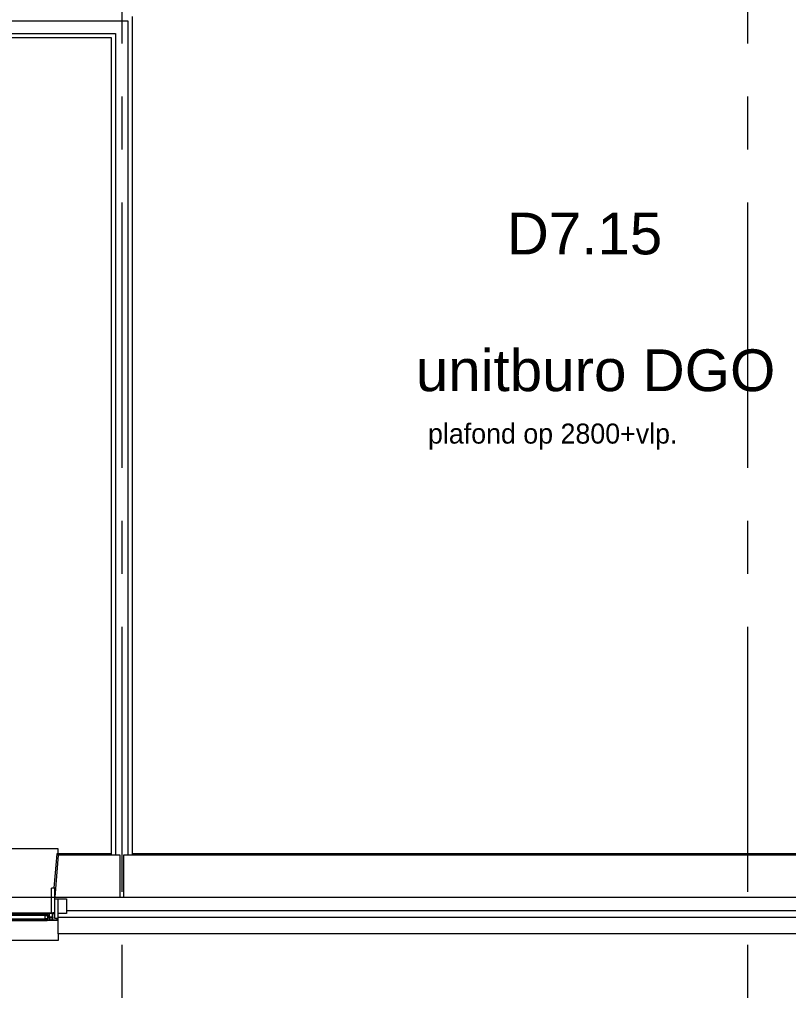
# Model space of a CAD drawing. Header units: millimetres. Extents: x -3528 to 120637, y -25886 to 25397.
# Tile 6 of 20: x 108139 to 112744, y -21052 to -15157. Entities that reach past the tile are written whole.
import ezdxf
from ezdxf.enums import TextEntityAlignment as Align

# ---------------------------------------------------------------- set-up
doc = ezdxf.new("R2010")
doc.units = ezdxf.units.MM
doc.header["$LTSCALE"] = 50
doc.header["$MEASUREMENT"] = 0
doc.linetypes.add('CENTER', pattern=[50.8, 31.75, -6.35, 6.35, -6.35])
doc.layers.get('0').update_dxf_attribs({"linetype": 'CONTINUOUS'})
for name, color, linetype in [('AL21----_BUITENWAND', 3, 'CONTINUOUS'), ('AL22----_BINNENWAND', 2, 'CONTINUOUS'), ('AL31----_BUITENKOZIJN', 1, 'CONTINUOUS'), ('AL31----_BUITENKOZIJN_MERKCODE', 1, 'CONTINUOUS'), ('AL42----_PLEISTERWERK', 8, 'CONTINUOUS'), ('AL45----_PLAFONDHOOGTES', 1, 'CONTINUOUS'), ('BL$7----_STRAMIEN', 8, 'CONTINUOUS'), ('BL$8----_RUIMTEBENAMING', 2, 'CONTINUOUS'), ('BL$8----_RUIMTENUMMER', 2, 'CONTINUOUS')]:
    doc.layers.add(name, color=color, linetype=linetype)
doc.styles.add('00_100', font='B-GBP.shx', dxfattribs={"height": 120})
doc.styles.add('02_100', font='B-GBP.shx', dxfattribs={"height": 250})
doc.styles.get("Standard").update_dxf_attribs({"font": 'arial.ttf'})

# ---------------------------------------------------------------- blocks, each defined once
blk = doc.blocks.new('PH31-002')
at = {"color": 0, "linetype": 'ByBlock', "lineweight": -2}
for p, q in [((20, -95), (20, 55.5)), ((37, 55.5), (20, 55.5)), ((40, 52.5), (37, 55.5)), ((40, -95), (40, 52.5)), ((1075, 52.5), (1078, 55.5)), ((1075, -95), (1075, 52.5)), ((1078, 55.5), (1095, 55.5)), ((1095, -95), (1095, 55.5)), ((0, -127.9), (0, -10)), ((17, -10), (0, -10)), ((20, -13), (17, -10)), ((20, -127.9), (20, -13)), ((1095, -13), (1098, -10)), ((1095, -127.9), (1095, -13)), ((1098, -10), (1115, -10)), ((1115, -127.9), (1115, -10)), ((20, -95), (32.3, -95)), ((32, -97), (29, -97)), ((29, -98), (29, -97)), ((72, -95), (1043, -95)), ((1095, -95), (1082.8, -95)), ((1083, -97), (1086, -97)), ((1086, -98), (1086, -97)), ((0, -127.9), (20, -127.9)), ((67, -140), (1048, -140)), ((1115, -127.9), (1095, -127.9))]:
    blk.add_line(p, q, dxfattribs=at)
for points in [[(0, -97.5), (0, -10), (-50, -10), (-50, -97.5)], [(1115, -97.5), (1115, -10), (1165, -10), (1165, -97.5)], [(61, -135), (1053.2, -135), (1053.2, -105), (61, -105)], [(77.7, -110), (61, -110), (61, -130), (77.7, -130)], [(1036.5, -110), (1053.2, -110), (1053.2, -130), (1036.5, -130)], [(37, -138), (37, -122), (35, -122), (35, -138)], [(49, -138), (49, -122), (51, -122), (51, -138)], [(1066, -138), (1066, -122), (1064, -122), (1064, -138)], [(1078, -138), (1078, -122), (1080, -122), (1080, -138)]]:
    blk.add_lwpolyline(points, close=True, dxfattribs=at)
for points in [[(27, -95), (27, -100)], [(79, -95), (27, -95)], [(27, -100), (30, -100), (30, -98), (29, -98)], [(32, -122), (32, -97)], [(52, -97), (34, -97)], [(34, -120), (34, -97)], [(52, -120), (52, -97)], [(77, -97), (54, -97)], [(54, -122), (54, -97)], [(79, -105), (76, -105), (76, -103), (77, -103)], [(77, -97), (77, -103)], [(1048.2, -110), (77.7, -110)], [(79, -95), (79, -105)], [(1036, -95), (1036, -105)], [(1036, -95), (1088, -95)], [(1036, -105), (1039, -105), (1039, -103), (1038, -103)], [(1038, -97), (1061, -97)], [(1038, -97), (1038, -103)], [(1061, -122), (1061, -97)], [(1063, -120), (1063, -97)], [(1063, -97), (1081, -97)], [(1081, -120), (1081, -97)], [(1083, -122), (1083, -97)], [(1088, -100), (1085, -100), (1085, -98), (1086, -98)], [(1088, -95), (1088, -100)], [(7, -135), (10, -135), (10, -137), (9, -137)], [(7, -135), (7, -140)], [(7, -140), (79, -140)], [(9, -137), (9, -138)], [(9, -138), (32, -138)], [(32, -122), (32, -127)], [(32, -127), (35, -127), (35, -125), (34, -125)], [(32, -135), (35, -135), (35, -137), (34, -137)], [(32, -135), (32, -138)], [(34, -120), (52, -120)], [(34, -122), (52, -122)], [(34, -122), (34, -125)], [(34, -137), (34, -138)], [(34, -138), (52, -138)], [(54, -127), (51, -127), (51, -125), (52, -125)], [(54, -135), (51, -135), (51, -137), (52, -137)], [(52, -122), (52, -125)], [(52, -137), (52, -138)], [(54, -122), (54, -127)], [(54, -135), (54, -138)], [(54, -138), (77, -138)], [(79, -135), (76, -135), (76, -137), (77, -137)], [(77, -137), (77, -138)], [(77.7, -130), (1048.2, -130)], [(79, -135), (79, -140)], [(1036, -135), (1039, -135), (1039, -137), (1038, -137)], [(1036, -135), (1036, -140)], [(1108, -140), (1036, -140)], [(1038, -137), (1038, -138)], [(1061, -138), (1038, -138)], [(1061, -122), (1061, -127)], [(1061, -127), (1064, -127), (1064, -125), (1063, -125)], [(1061, -135), (1064, -135), (1064, -137), (1063, -137)], [(1061, -135), (1061, -138)], [(1081, -120), (1063, -120)], [(1063, -122), (1063, -125)], [(1081, -122), (1063, -122)], [(1063, -137), (1063, -138)], [(1081, -138), (1063, -138)], [(1083, -127), (1080, -127), (1080, -125), (1081, -125)], [(1083, -135), (1080, -135), (1080, -137), (1081, -137)], [(1081, -122), (1081, -125)], [(1081, -137), (1081, -138)], [(1083, -122), (1083, -127)], [(1083, -135), (1083, -138)], [(1106, -138), (1083, -138)], [(1108, -135), (1105, -135), (1105, -137), (1106, -137)], [(1106, -137), (1106, -138)], [(1108, -135), (1108, -140)]]:
    blk.add_lwpolyline(points, dxfattribs=at)
at = {"color": 0, "linetype": 'ByBlock', "lineweight": -2, "style": '02_100', "flags": 8}
blk.add_attdef('MERK', text='', height=160, dxfattribs=at).set_placement((308.2, -387.3), align=Align.CENTER)

msp = doc.modelspace()

# ---------------------------------------------------------------- linework, layer by layer
at = {"layer": 'AL21----_BUITENWAND'}
msp.add_line((108420, -20490.4), (115665, -20490.4), dxfattribs=at)
for points in [[(114495, -19980.4), (115805, -19980.4), (115805, -20630.4), (108370, -20630.4), (108370, -20530.4), (115705, -20530.4), (115705, -20080.4), (114495, -20080.4)], [(108740, -20160.1), (108370, -20160.1), (108350, -20410.1), (108740, -20410.1)], [(108760, -20410.1), (115585, -20410.1), (115585, -20210.1), (114375, -20210.1), (114375, -20160.1), (108760, -20160.1)]]:
    msp.add_lwpolyline(points, close=True, dxfattribs=at)
at = {"layer": 'AL22----_BINNENWAND'}
for p, q in [((108812.5, -15138.4), (108812.5, -20160.4)), ((106675.5, -15163.4), (108787.5, -15163.4)), ((108787.5, -15163.4), (108787.5, -20160.4)), ((106675.5, -15238.4), (108712.5, -15238.4)), ((106675.5, -15263.4), (108687.5, -15263.4)), ((108687.5, -15263.4), (108687.5, -20160.4)), ((108712.5, -15238.4), (108712.5, -20160.4))]:
    msp.add_line(p, q, dxfattribs=at)
at = {"layer": 'AL31----_BUITENKOZIJN'}
for points in [[(108370, -20160.4), (108370, -20120.4), (107255, -20120.4), (107255, -20160.4)], [(108370, -20630.4), (108370, -20670.4), (107255, -20670.4), (107255, -20630.4)]]:
    msp.add_lwpolyline(points, dxfattribs=at)
at = {"layer": 'AL42----_PLEISTERWERK'}
for points in [[(108687.5, -20150.4), (108360.8, -20150.4), (108344.4, -20354.9)], [(114115, -20150.4), (108812.5, -20150.4), (108812.5, -20150.4)]]:
    msp.add_lwpolyline(points, dxfattribs=at)
at = {"layer": 'BL$7----_STRAMIEN', "linetype": 'CENTER'}
for p, q in [((108750, 24388.1), (108750, -24827)), ((112500, 24388.1), (112500, -24827)), ((90000, -20410.1), (119627.7, -20410.1))]:
    msp.add_line(p, q, dxfattribs=at)

# ---------------------------------------------------------------- block references
at = {"layer": 'AL31----_BUITENKOZIJN'}
ref = msp.add_blockref('PH31-002', (107255, -20410.1), dxfattribs=at)
ref.add_attrib('MERK', 'merk DA', dxfattribs={"layer": 'AL31----_BUITENKOZIJN_MERKCODE', "color": 2, "height": 160, "style": '02_100', "flags": 8}).set_placement((107563.1, -20797.4), align=Align.CENTER)

# ---------------------------------------------------------------- texts
at = {"layer": 'AL45----_PLAFONDHOOGTES', "style": '00_100'}
msp.add_text('plafond op 2800+vlp.', height=120, dxfattribs=at).set_placement((110585.4, -17694.9))
at = {"layer": 'BL$8----_RUIMTEBENAMING'}
msp.add_text('unitburo DGO', height=250, dxfattribs=at).set_placement((111589.4, -17255.8), align=Align.MIDDLE_CENTER)
at = {"layer": 'BL$8----_RUIMTENUMMER'}
msp.add_text('D7.15', height=250, dxfattribs=at).set_placement((111523, -16438.7), align=Align.MIDDLE)

doc.saveas('drawing.dxf')
